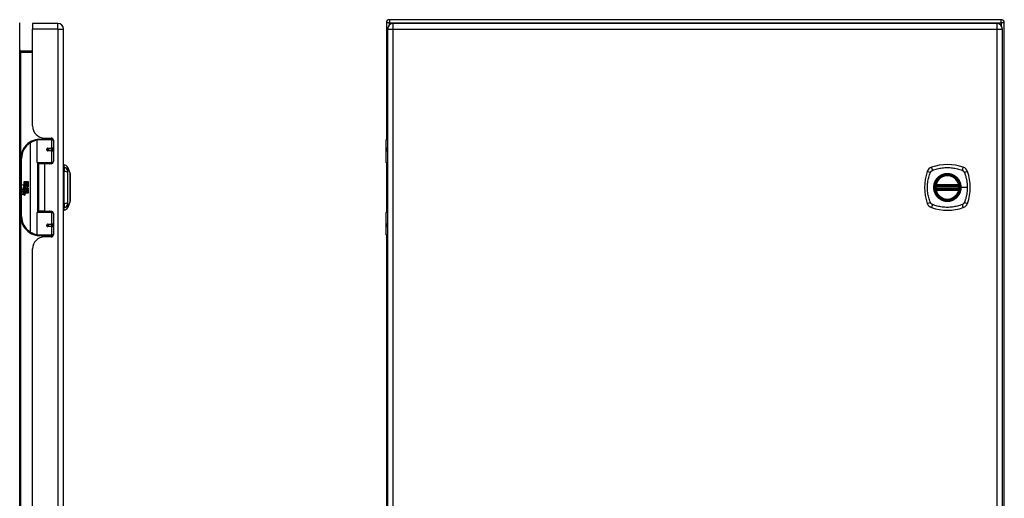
# Model space of a CAD drawing. Header units: inches. Extents: x 10.5 to 107, y 8.2 to 68.
# Tile 4 of 6: x 40.5 to 66, y 38.1 to 50.5. Entities that reach past the tile are written whole.
import ezdxf

# ---------------------------------------------------------------- set-up
doc = ezdxf.new("R2010")
doc.units = ezdxf.units.IN
doc.header["$MEASUREMENT"] = 0
doc.layers.add('Visible Edges(ANSI)', color=7, linetype='Continuous', lineweight=25)
doc.layers.add('Visible Tangent Edges(ANSI)', color=7, linetype='Continuous', lineweight=25)

msp = doc.modelspace()

# ---------------------------------------------------------------- linework, layer by layer
at = {"layer": 'Visible Edges(ANSI)'}
for p, q in [((65.904, 50.505), (50.072, 50.505)), ((40.495, 26.589), (40.495, 50.421)), ((40.829, 50.407), (40.829, 50.261)), ((41.483, 50.407), (40.829, 50.407)), ((40.829, 47.75), (40.829, 50.261)), ((41.629, 26.75), (41.629, 50.261)), ((49.988, 50.421), (49.988, 47.397)), ((50.02, 50.261), (50.02, 26.75)), ((65.792, 50.407), (50.166, 50.407)), ((65.938, 26.75), (65.938, 50.261)), ((65.988, 26.589), (65.988, 50.421)), ((40.829, 49.692), (40.526, 49.692)), ((41.074, 47.445), (41.074, 47.407)), ((41.141, 47.438), (41.307, 47.438)), ((41.2, 47.438), (41.2, 47.407)), ((40.95, 46.802), (40.95, 47.387)), ((40.969, 47.407), (41.299, 47.407)), ((41.358, 47.407), (41.299, 47.407)), ((41.358, 47.407), (41.359, 47.407)), ((41.366, 47.378), (41.366, 46.831)), ((49.985, 46.802), (49.985, 47.387)), ((50.005, 47.407), (50.02, 47.407)), ((41.217, 47.162), (41.217, 47.16)), ((41.222, 47.16), (41.217, 47.16)), ((41.309, 47.162), (41.222, 47.162)), ((41.222, 47.119), (41.309, 47.119)), ((41.224, 47.16), (41.224, 47.162)), ((41.225, 47.121), (41.225, 47.119)), ((41.309, 47.162), (41.366, 47.162)), ((41.366, 47.119), (41.309, 47.119)), ((50.02, 47.162), (50.017, 47.162)), ((50.017, 47.119), (50.02, 47.119)), ((40.525, 46.907), (40.525, 45.407)), ((41.303, 46.786), (40.966, 46.786)), ((41.137, 46.772), (40.984, 46.772)), ((40.984, 46.772), (40.984, 45.541)), ((41.042, 46.786), (41.042, 46.772)), ((41.307, 46.772), (41.137, 46.772)), ((41.233, 46.786), (41.233, 46.772)), ((41.303, 46.786), (41.346, 46.786)), ((41.645, 46.679), (41.645, 46.747)), ((41.645, 46.679), (41.645, 46.568)), ((41.737, 46.673), (41.8, 46.513)), ((49.988, 46.793), (49.988, 45.52)), ((50.02, 46.786), (50.001, 46.786)), ((41.645, 45.745), (41.645, 46.568)), ((40.565, 46.234), (40.613, 46.21)), ((40.611, 46.191), (40.565, 46.234)), ((40.597, 46.189), (40.611, 46.191)), ((40.641, 46.157), (40.597, 46.189)), ((40.603, 46.11), (40.603, 46.147)), ((40.612, 46.145), (40.612, 46.121)), ((40.613, 46.307), (40.645, 46.307)), ((40.613, 46.21), (40.613, 46.307)), ((40.616, 46.208), (40.645, 46.193)), ((40.645, 46.208), (40.616, 46.208)), ((40.629, 46.15), (40.641, 46.157)), ((40.645, 46.193), (40.635, 46.191)), ((40.635, 46.191), (40.663, 46.171)), ((40.645, 46.307), (40.645, 46.208)), ((40.649, 46.307), (40.681, 46.307)), ((40.649, 46.208), (40.649, 46.307)), ((40.681, 46.208), (40.649, 46.208)), ((40.663, 46.171), (40.717, 46.208)), ((40.681, 46.307), (40.681, 46.208)), ((40.686, 46.208), (40.686, 46.307)), ((40.686, 46.307), (40.718, 46.307)), ((40.717, 46.208), (40.686, 46.208)), ((40.718, 46.173), (40.692, 46.155)), ((40.692, 46.155), (40.718, 46.141)), ((40.718, 46.307), (40.718, 46.173)), ((64.217, 46.196), (64.811, 46.196)), ((64.221, 46.216), (64.807, 46.216)), ((40.579, 46.111), (40.607, 46.087)), ((40.579, 46.095), (40.579, 46.111)), ((40.599, 46.082), (40.579, 46.095)), ((40.579, 46.072), (40.599, 46.079)), ((40.579, 46.055), (40.579, 46.072)), ((40.607, 46.069), (40.579, 46.055)), ((40.579, 46.049), (40.634, 46.039)), ((40.579, 46.035), (40.579, 46.049)), ((40.602, 46.031), (40.579, 46.035)), ((40.579, 46.015), (40.614, 46.009)), ((40.579, 46.001), (40.579, 46.015)), ((40.602, 45.997), (40.579, 46.001)), ((40.579, 45.981), (40.614, 45.975)), ((40.579, 45.968), (40.579, 45.981)), ((40.614, 45.961), (40.579, 45.968)), ((40.591, 46.117), (40.582, 46.117)), ((40.599, 46.079), (40.599, 46.082)), ((40.607, 46.087), (40.634, 46.1)), ((40.634, 46.045), (40.607, 46.069)), ((40.634, 46.084), (40.616, 46.076)), ((40.616, 46.076), (40.616, 46.074)), ((40.616, 46.074), (40.634, 46.061)), ((40.619, 46.074), (40.637, 46.082)), ((40.718, 46.074), (40.619, 46.074)), ((40.624, 46.028), (40.624, 46.025)), ((40.634, 46.028), (40.624, 46.028)), ((40.626, 46.07), (40.718, 46.07)), ((40.637, 46.063), (40.626, 46.07)), ((40.631, 46.024), (40.637, 46.024)), ((40.634, 46.1), (40.634, 46.084)), ((40.634, 46.061), (40.634, 46.045)), ((40.634, 46.039), (40.634, 46.028)), ((40.637, 46.104), (40.716, 46.104)), ((40.637, 46.082), (40.637, 46.104)), ((40.637, 46.04), (40.637, 46.063)), ((40.718, 46.04), (40.637, 46.04)), ((40.637, 46.036), (40.718, 46.036)), ((40.637, 46.024), (40.637, 46.036)), ((40.667, 46.141), (40.638, 46.12)), ((40.718, 46.007), (40.638, 46.007)), ((40.716, 46.104), (40.667, 46.141)), ((40.718, 46.141), (40.718, 46.074)), ((40.718, 46.07), (40.718, 46.04)), ((40.718, 46.036), (40.718, 46.007)), ((64.811, 46.117), (64.217, 46.117)), ((64.807, 46.097), (64.221, 46.097)), ((41.645, 45.745), (41.645, 45.634)), ((41.645, 45.566), (41.645, 45.634)), ((41.8, 45.8), (41.737, 45.64)), ((40.95, 44.926), (40.95, 45.511)), ((40.966, 45.527), (41.303, 45.527)), ((41.137, 45.541), (40.984, 45.541)), ((41.042, 45.527), (41.042, 45.541)), ((41.137, 45.541), (41.307, 45.541)), ((41.233, 45.527), (41.233, 45.541)), ((41.346, 45.527), (41.303, 45.527)), ((41.366, 45.482), (41.366, 44.935)), ((49.985, 44.926), (49.985, 45.511)), ((50.001, 45.527), (50.02, 45.527)), ((41.217, 45.151), (41.217, 45.153)), ((41.217, 45.153), (41.222, 45.153)), ((41.309, 45.194), (41.222, 45.194)), ((41.222, 45.151), (41.309, 45.151)), ((41.224, 45.153), (41.224, 45.151)), ((41.225, 45.192), (41.225, 45.194)), ((41.309, 45.194), (41.366, 45.194)), ((41.366, 45.151), (41.309, 45.151)), ((50.02, 45.194), (50.017, 45.194)), ((50.017, 45.151), (50.02, 45.151)), ((41.299, 44.907), (40.969, 44.907)), ((41.074, 44.868), (41.074, 44.907)), ((41.307, 44.876), (41.141, 44.876)), ((41.2, 44.876), (41.2, 44.907)), ((41.299, 44.907), (41.358, 44.907)), ((41.359, 44.907), (41.358, 44.907)), ((49.988, 44.916), (49.988, 32.094)), ((50.02, 44.907), (50.005, 44.907)), ((40.829, 32.447), (40.829, 44.564))]:
    msp.add_line(p, q, dxfattribs=at)
at = {"layer": 'Visible Edges(ANSI)', "flags": 128}
for points in [[(40.957, 47.402), (40.957, 47.402), (40.956, 47.402), (40.956, 47.402), (40.956, 47.402), (40.956, 47.402), (40.955, 47.402), (40.955, 47.402), (40.955, 47.402), (40.955, 47.402), (40.954, 47.402), (40.954, 47.402), (40.954, 47.401), (40.954, 47.401), (40.953, 47.401), (40.953, 47.401), (40.953, 47.401), (40.953, 47.401), (40.952, 47.401), (40.952, 47.401), (40.952, 47.401), (40.952, 47.401), (40.951, 47.401), (40.951, 47.401), (40.951, 47.401)], [(41.222, 47.119), (41.219, 47.119), (41.217, 47.12), (41.214, 47.121), (41.212, 47.122), (41.209, 47.123), (41.207, 47.125), (41.205, 47.127), (41.203, 47.13), (41.202, 47.132), (41.201, 47.135), (41.201, 47.138), (41.2, 47.141), (41.201, 47.144), (41.201, 47.147), (41.202, 47.149), (41.203, 47.152), (41.205, 47.154), (41.207, 47.156), (41.209, 47.158), (41.212, 47.16), (41.214, 47.161), (41.217, 47.162), (41.219, 47.162), (41.222, 47.162)], [(41.269, 46.772), (41.272, 46.773), (41.275, 46.774), (41.278, 46.775), (41.281, 46.776), (41.284, 46.777), (41.287, 46.778), (41.29, 46.779), (41.293, 46.78), (41.296, 46.781), (41.3, 46.782), (41.303, 46.782), (41.306, 46.783), (41.309, 46.783), (41.312, 46.784), (41.315, 46.784), (41.318, 46.785), (41.321, 46.785), (41.324, 46.786), (41.327, 46.786), (41.331, 46.786), (41.334, 46.786), (41.337, 46.786), (41.34, 46.786), (41.343, 46.786)], [(41.8, 45.801), (41.8, 45.802), (41.8, 45.803), (41.8, 45.805), (41.8, 45.808), (41.8, 45.812), (41.8, 45.817), (41.8, 45.822), (41.8, 45.828), (41.8, 45.836), (41.8, 45.843), (41.8, 45.852), (41.8, 45.861), (41.8, 45.871), (41.8, 45.882), (41.8, 45.893), (41.8, 45.905), (41.8, 45.918), (41.8, 45.931), (41.8, 45.945), (41.8, 45.959), (41.8, 45.974), (41.8, 45.989), (41.8, 46.004), (41.8, 46.02), (41.8, 46.037), (41.8, 46.053), (41.8, 46.07), (41.8, 46.087), (41.8, 46.104), (41.8, 46.122), (41.8, 46.139), (41.8, 46.156), (41.8, 46.174), (41.8, 46.191), (41.8, 46.209), (41.8, 46.226), (41.8, 46.243), (41.8, 46.26), (41.8, 46.276), (41.8, 46.293), (41.8, 46.309), (41.8, 46.324), (41.8, 46.339), (41.8, 46.354), (41.8, 46.368), (41.8, 46.382), (41.8, 46.395), (41.8, 46.408), (41.8, 46.42), (41.8, 46.431), (41.8, 46.442), (41.8, 46.452), (41.8, 46.461), (41.8, 46.47), (41.8, 46.478), (41.8, 46.485), (41.8, 46.491), (41.8, 46.496), (41.8, 46.501), (41.8, 46.505), (41.8, 46.508), (41.8, 46.51), (41.8, 46.511), (41.8, 46.512)], [(64.205, 46.21), (64.205, 46.21), (64.205, 46.21), (64.205, 46.209), (64.205, 46.209), (64.205, 46.208), (64.205, 46.208), (64.205, 46.207), (64.205, 46.206), (64.205, 46.206), (64.205, 46.205), (64.204, 46.204), (64.204, 46.203), (64.204, 46.201), (64.204, 46.2), (64.204, 46.199), (64.204, 46.197), (64.203, 46.196), (64.203, 46.195), (64.203, 46.193), (64.203, 46.192), (64.203, 46.19), (64.203, 46.188), (64.202, 46.187), (64.202, 46.185)], [(64.826, 46.185), (64.825, 46.187), (64.825, 46.188), (64.825, 46.19), (64.825, 46.192), (64.825, 46.193), (64.825, 46.195), (64.824, 46.196), (64.824, 46.197), (64.824, 46.199), (64.824, 46.2), (64.824, 46.201), (64.823, 46.203), (64.823, 46.204), (64.823, 46.205), (64.823, 46.206), (64.823, 46.206), (64.823, 46.207), (64.823, 46.208), (64.823, 46.208), (64.822, 46.209), (64.822, 46.209), (64.822, 46.21), (64.822, 46.21), (64.822, 46.21)], [(64.202, 46.128), (64.202, 46.126), (64.203, 46.125), (64.203, 46.123), (64.203, 46.122), (64.203, 46.12), (64.203, 46.119), (64.203, 46.117), (64.204, 46.116), (64.204, 46.114), (64.204, 46.113), (64.204, 46.112), (64.204, 46.111), (64.204, 46.109), (64.205, 46.108), (64.205, 46.108), (64.205, 46.107), (64.205, 46.106), (64.205, 46.105), (64.205, 46.105), (64.205, 46.104), (64.205, 46.104), (64.205, 46.104), (64.205, 46.103), (64.205, 46.103)], [(64.822, 46.103), (64.822, 46.103), (64.822, 46.104), (64.822, 46.104), (64.822, 46.104), (64.823, 46.105), (64.823, 46.105), (64.823, 46.106), (64.823, 46.107), (64.823, 46.108), (64.823, 46.108), (64.823, 46.109), (64.823, 46.111), (64.824, 46.112), (64.824, 46.113), (64.824, 46.114), (64.824, 46.116), (64.824, 46.117), (64.825, 46.119), (64.825, 46.12), (64.825, 46.122), (64.825, 46.123), (64.825, 46.125), (64.825, 46.126), (64.826, 46.128)], [(41.343, 45.527), (41.34, 45.527), (41.337, 45.527), (41.334, 45.527), (41.331, 45.527), (41.327, 45.527), (41.324, 45.527), (41.321, 45.528), (41.318, 45.528), (41.315, 45.529), (41.312, 45.529), (41.309, 45.53), (41.306, 45.53), (41.303, 45.531), (41.3, 45.531), (41.296, 45.532), (41.293, 45.533), (41.29, 45.534), (41.287, 45.535), (41.284, 45.536), (41.281, 45.537), (41.278, 45.538), (41.275, 45.539), (41.272, 45.54), (41.269, 45.541)], [(41.222, 45.151), (41.219, 45.151), (41.217, 45.151), (41.214, 45.152), (41.212, 45.153), (41.209, 45.155), (41.207, 45.157), (41.205, 45.159), (41.203, 45.161), (41.202, 45.164), (41.201, 45.166), (41.201, 45.169), (41.2, 45.172), (41.201, 45.175), (41.201, 45.178), (41.202, 45.181), (41.203, 45.184), (41.205, 45.186), (41.207, 45.188), (41.209, 45.19), (41.212, 45.191), (41.214, 45.192), (41.217, 45.193), (41.219, 45.194), (41.222, 45.194)], [(40.951, 44.912), (40.951, 44.912), (40.951, 44.912), (40.952, 44.912), (40.952, 44.912), (40.952, 44.912), (40.952, 44.912), (40.953, 44.912), (40.953, 44.912), (40.953, 44.912), (40.953, 44.912), (40.954, 44.912), (40.954, 44.912), (40.954, 44.912), (40.954, 44.912), (40.955, 44.911), (40.955, 44.911), (40.955, 44.911), (40.955, 44.911), (40.956, 44.911), (40.956, 44.911), (40.956, 44.911), (40.956, 44.911), (40.957, 44.911), (40.957, 44.911)]]:
    msp.add_lwpolyline(points, dxfattribs=at)
at = {"layer": 'Visible Edges(ANSI)'}
for centre, radius in [((41.222, 47.141), 0.0197), ((64.514, 46.157), 0.32), ((64.514, 46.157), 0.315), ((41.222, 45.172), 0.0197)]:
    msp.add_circle(centre, radius, dxfattribs=at)
for centre, radius, start, end in [((50.072, 50.421), 0.084, 90, 180), ((65.904, 50.421), 0.084, 0, 90), ((41.483, 50.261), 0.146, 0, 90), ((50.166, 50.261), 0.146, 90, 180), ((65.792, 50.261), 0.146, 0, 90), ((40.526, 49.723), 0.031, 180, 270), ((41.141, 47.75), 0.312, 180, 270), ((41.307, 47.378), 0.0591, 0, 90), ((41.025, 46.907), 0.5, 122.2377, 180), ((41.025, 46.907), 0.5, 98.5081, 122.2377), ((40.969, 47.387), 0.0197, 90, 180), ((50.005, 47.387), 0.0197, 90, 180), ((41.222, 47.141), 0.0217, 279.147, 90), ((40.966, 46.802), 0.0157, 180, 270), ((41.307, 46.831), 0.0591, 270, 0), ((41.653, 46.688), 0.0394, 101.537, 126.8699), ((41.627, 46.63), 0.118, 21.2505, 81.3991), ((50.001, 46.802), 0.0157, 180, 270), ((64.159, 46.511), 0.177, 108.7722, 161.2278), ((64.514, 45.468), 1.28, 71.2278, 108.7722), ((64.869, 46.511), 0.177, 18.7722, 71.2278), ((41.795, 46.512), 0.00492, 0.2088, 21.2505), ((65.203, 46.157), 1.28, 161.2278, 198.7722), ((64.514, 46.157), 0.313, 13.6344, 166.3656), ((63.825, 46.157), 1.28, 341.2278, 18.7722), ((40.64, 46.135), 0.0607, 171.5605, 197.3343), ((40.6, 46.141), 0.0197, 86.5646, 171.5605), ((40.6, 46.137), 0.0096, 73.5261, 154.6784), ((40.598, 46.121), 0.0398, 44.1684, 86.5646), ((40.61, 46.128), 0.0168, 19.3797, 82.9975), ((40.605, 46.128), 0.0299, 350.4085, 44.1684), ((40.605, 46.128), 0.033, 347.079, 43.1785), ((64.514, 46.157), 0.313, 174.7499, 185.2501), ((64.514, 46.157), 0.313, 166.3656, 170.216), ((64.217, 46.208), 0.0118, 170.216, 270), ((64.221, 46.228), 0.0118, 166.3656, 270), ((64.807, 46.228), 0.0118, 270, 13.6344), ((64.811, 46.208), 0.0118, 270, 9.784), ((64.514, 46.157), 0.313, 9.784, 13.6344), ((64.514, 46.157), 0.313, 354.7499, 5.2501), ((40.619, 46.128), 0.0307, 154.6784, 202.5609), ((40.594, 45.986), 0.0465, 57.5992, 80), ((40.594, 45.952), 0.0465, 58.5584, 80.8257), ((40.614, 46.136), 0.0282, 246.1555, 293.8445), ((40.617, 46.13), 0.00955, 241.4547, 321.1652), ((40.616, 46.021), 0.0123, 260, 293.5571), ((40.616, 45.987), 0.0123, 259.9922, 293.5487), ((40.619, 45.989), 0.0288, 259, 288.4748), ((40.612, 46.014), 0.0126, 6.03, 57.5992), ((40.612, 45.981), 0.0126, 6.1027, 57.6083), ((40.619, 46.015), 0.006, 293.5571, 6.03), ((40.619, 45.981), 0.006, 293.5487, 6.1027), ((40.62, 46.023), 0.0288, 273.6169, 286.9928), ((40.611, 45.972), 0.0246, 359.6788, 63.9508), ((40.616, 46.13), 0.0109, 321.1652, 19.3797), ((40.611, 46.005), 0.024, 359.4776, 57.4114), ((40.62, 46.124), 0.0152, 293.8445, 355.0802), ((40.625, 46.005), 0.0101, 286.9928, 359.4776), ((40.625, 45.972), 0.0105, 288.4748, 359.6788), ((40.614, 46.007), 0.024, 358.7952, 46.5849), ((64.217, 46.105), 0.0118, 90, 189.784), ((64.514, 46.157), 0.313, 189.784, 193.6344), ((64.221, 46.086), 0.0118, 90, 193.6344), ((64.514, 46.157), 0.313, 193.6344, 346.3656), ((64.807, 46.086), 0.0118, 346.3656, 90), ((64.811, 46.105), 0.0118, 350.216, 90), ((64.514, 46.157), 0.313, 346.3656, 350.216), ((41.627, 45.683), 0.118, 278.6009, 338.7495), ((41.795, 45.801), 0.00492, 338.7495, 359.7912), ((64.159, 45.802), 0.177, 198.7722, 251.2278), ((64.514, 46.846), 1.28, 251.2278, 288.7722), ((64.869, 45.802), 0.177, 288.7722, 341.2278), ((41.025, 45.407), 0.5, 180, 237.7623), ((40.966, 45.511), 0.0157, 90, 180), ((41.307, 45.482), 0.0591, 0, 90), ((41.653, 45.625), 0.0394, 233.1301, 258.463), ((50.001, 45.511), 0.0157, 90, 180), ((41.222, 45.172), 0.0217, 270, 80.853), ((41.025, 45.407), 0.5, 237.7623, 261.4919), ((41.141, 44.564), 0.312, 90, 180), ((40.969, 44.926), 0.0197, 180, 270), ((41.307, 44.935), 0.0591, 270, 0), ((50.005, 44.926), 0.0197, 180, 270)]:
    msp.add_arc(centre, radius, start, end, dxfattribs=at)
at = {"layer": 'Visible Tangent Edges(ANSI)'}
for p, q in [((50.072, 50.505), (50.072, 50.421)), ((65.904, 50.421), (65.904, 50.505)), ((41.483, 50.261), (40.829, 50.261)), ((41.483, 50.261), (41.483, 50.407)), ((41.483, 50.261), (41.483, 26.75)), ((41.483, 50.261), (41.629, 50.261)), ((50.072, 50.421), (49.988, 50.421)), ((50.02, 50.261), (50.166, 50.261)), ((50.072, 50.421), (65.904, 50.421)), ((50.072, 50.373), (50.072, 50.421)), ((50.166, 50.261), (50.166, 50.407)), ((50.166, 50.261), (65.792, 50.261)), ((50.166, 26.75), (50.166, 50.261)), ((65.792, 50.407), (65.792, 50.261)), ((65.792, 50.261), (65.938, 50.261)), ((65.792, 50.261), (65.792, 26.75)), ((65.904, 50.421), (65.904, 50.354)), ((65.988, 50.421), (65.904, 50.421)), ((40.526, 49.692), (40.526, 49.661)), ((40.526, 49.661), (40.829, 49.661)), ((40.526, 46.938), (40.526, 49.661)), ((41.342, 47.426), (41.342, 47.407)), ((40.758, 47.329), (40.769, 47.313)), ((40.769, 47.313), (40.769, 45)), ((40.769, 47.313), (40.772, 47.313)), ((40.772, 45), (40.772, 47.313)), ((41.318, 47.387), (40.95, 47.387)), ((41.227, 47.172), (41.318, 47.172)), ((41.318, 47.387), (41.366, 47.387)), ((41.318, 47.387), (41.318, 47.172)), ((41.366, 47.172), (41.318, 47.172)), ((50.02, 47.387), (49.985, 47.387)), ((50.008, 47.172), (50.02, 47.172)), ((41.318, 47.109), (41.227, 47.109)), ((41.318, 47.109), (41.318, 46.802)), ((41.318, 47.109), (41.366, 47.109)), ((50.02, 47.109), (50.008, 47.109)), ((40.525, 46.907), (40.544, 46.907)), ((40.544, 45.407), (40.544, 46.907)), ((40.95, 46.802), (41.318, 46.802)), ((40.957, 46.789), (40.957, 45.524)), ((41.137, 46.772), (41.137, 45.541)), ((41.359, 46.802), (41.318, 46.802)), ((41.342, 46.786), (41.342, 46.783)), ((49.985, 46.802), (50.02, 46.802)), ((64.202, 46.185), (64.214, 46.184)), ((64.211, 46.209), (64.205, 46.21)), ((64.21, 46.23), (64.221, 46.228)), ((64.214, 46.184), (64.814, 46.184)), ((64.217, 46.196), (64.217, 46.206)), ((64.221, 46.216), (64.221, 46.228)), ((64.807, 46.228), (64.221, 46.228)), ((64.221, 46.206), (64.221, 46.216)), ((64.221, 46.206), (64.807, 46.206)), ((64.807, 46.228), (64.818, 46.23)), ((64.807, 46.228), (64.807, 46.216)), ((64.807, 46.216), (64.807, 46.206)), ((64.811, 46.206), (64.811, 46.196)), ((64.814, 46.184), (64.826, 46.185)), ((64.822, 46.21), (64.816, 46.209)), ((64.866, 46.157), (64.871, 46.157)), ((65.03, 46.157), (64.871, 46.157)), ((64.202, 46.128), (64.214, 46.129)), ((64.205, 46.103), (64.211, 46.104)), ((64.221, 46.086), (64.21, 46.083)), ((64.814, 46.129), (64.214, 46.129)), ((64.217, 46.107), (64.217, 46.117)), ((64.221, 46.097), (64.221, 46.107)), ((64.807, 46.107), (64.221, 46.107)), ((64.221, 46.086), (64.221, 46.097)), ((64.221, 46.086), (64.807, 46.086)), ((64.807, 46.107), (64.807, 46.097)), ((64.807, 46.097), (64.807, 46.086)), ((64.818, 46.083), (64.807, 46.086)), ((64.811, 46.117), (64.811, 46.107)), ((64.814, 46.129), (64.826, 46.128)), ((64.816, 46.104), (64.822, 46.103)), ((40.544, 45.407), (40.525, 45.407)), ((41.318, 45.511), (40.95, 45.511)), ((41.318, 45.511), (41.359, 45.511)), ((41.318, 45.511), (41.318, 45.204)), ((41.342, 45.53), (41.342, 45.527)), ((50.02, 45.511), (49.985, 45.511)), ((40.526, 31.635), (40.526, 45.375)), ((41.227, 45.204), (41.318, 45.204)), ((41.318, 45.141), (41.227, 45.141)), ((41.366, 45.204), (41.318, 45.204)), ((41.318, 45.141), (41.318, 44.926)), ((41.318, 45.141), (41.366, 45.141)), ((50.008, 45.204), (50.02, 45.204)), ((50.02, 45.141), (50.008, 45.141)), ((40.769, 45), (40.758, 44.984)), ((40.772, 45), (40.769, 45)), ((40.95, 44.926), (41.318, 44.926)), ((41.366, 44.926), (41.318, 44.926)), ((41.342, 44.907), (41.342, 44.887)), ((49.985, 44.926), (50.02, 44.926))]:
    msp.add_line(p, q, dxfattribs=at)
at = {"layer": 'Visible Tangent Edges(ANSI)', "flags": 128}
for points in [[(41.227, 47.172), (41.223, 47.172), (41.219, 47.171), (41.215, 47.17), (41.211, 47.168), (41.207, 47.166), (41.204, 47.164), (41.201, 47.161), (41.198, 47.157), (41.196, 47.153), (41.195, 47.149), (41.194, 47.145), (41.193, 47.141), (41.194, 47.136), (41.195, 47.132), (41.196, 47.128), (41.198, 47.124), (41.201, 47.121), (41.204, 47.118), (41.207, 47.115), (41.211, 47.113), (41.215, 47.111), (41.219, 47.11), (41.223, 47.11), (41.227, 47.109)], [(50.008, 47.172), (50.006, 47.172), (50.004, 47.171), (50.002, 47.17), (50, 47.168), (49.999, 47.166), (49.998, 47.164), (49.996, 47.161), (49.996, 47.157), (49.995, 47.153), (49.994, 47.149), (49.994, 47.145), (49.994, 47.141), (49.994, 47.136), (49.994, 47.132), (49.995, 47.128), (49.996, 47.124), (49.996, 47.121), (49.998, 47.118), (49.999, 47.115), (50, 47.113), (50.002, 47.111), (50.004, 47.11), (50.006, 47.11), (50.008, 47.109)], [(50.017, 47.119), (50.015, 47.119), (50.013, 47.12), (50.011, 47.121), (50.009, 47.122), (50.008, 47.123), (50.007, 47.125), (50.006, 47.127), (50.005, 47.13), (50.004, 47.132), (50.004, 47.135), (50.003, 47.138), (50.003, 47.141), (50.003, 47.144), (50.004, 47.147), (50.004, 47.149), (50.005, 47.152), (50.006, 47.154), (50.007, 47.156), (50.008, 47.158), (50.009, 47.16), (50.011, 47.161), (50.013, 47.162), (50.015, 47.162), (50.017, 47.162)], [(41.343, 46.786), (41.338, 46.786), (41.334, 46.786), (41.329, 46.786), (41.324, 46.786), (41.32, 46.786), (41.315, 46.786), (41.31, 46.785), (41.306, 46.785), (41.301, 46.785), (41.296, 46.784), (41.292, 46.784), (41.287, 46.783), (41.282, 46.783), (41.278, 46.782), (41.273, 46.781), (41.269, 46.78), (41.264, 46.78), (41.26, 46.779), (41.255, 46.778), (41.251, 46.777), (41.246, 46.776), (41.242, 46.775), (41.237, 46.774), (41.233, 46.773)], [(41.739, 46.596), (41.739, 46.605), (41.739, 46.61), (41.739, 46.616), (41.739, 46.621), (41.739, 46.626), (41.739, 46.63), (41.738, 46.635), (41.738, 46.639), (41.738, 46.643), (41.738, 46.647), (41.738, 46.65), (41.738, 46.654), (41.738, 46.657), (41.738, 46.66), (41.738, 46.662), (41.738, 46.664), (41.738, 46.666), (41.738, 46.668), (41.738, 46.67), (41.738, 46.671), (41.737, 46.672), (41.737, 46.673), (41.737, 46.673), (41.737, 46.673)], [(64.125, 46.596), (64.159, 46.61), (64.19, 46.621), (64.221, 46.63), (64.253, 46.639), (64.285, 46.647), (64.317, 46.654), (64.349, 46.66), (64.382, 46.664), (64.415, 46.668), (64.448, 46.671), (64.481, 46.673), (64.514, 46.673), (64.547, 46.673), (64.58, 46.671), (64.613, 46.668), (64.645, 46.664), (64.678, 46.66), (64.71, 46.654), (64.743, 46.647), (64.775, 46.639), (64.806, 46.63), (64.838, 46.621), (64.869, 46.61), (64.902, 46.596)], [(41.739, 45.768), (41.739, 45.802), (41.739, 45.833), (41.739, 45.864), (41.738, 45.896), (41.738, 45.927), (41.738, 45.96), (41.738, 45.992), (41.738, 46.025), (41.738, 46.057), (41.738, 46.09), (41.737, 46.123), (41.737, 46.156), (41.737, 46.189), (41.738, 46.222), (41.738, 46.255), (41.738, 46.288), (41.738, 46.321), (41.738, 46.353), (41.738, 46.385), (41.738, 46.417), (41.739, 46.449), (41.739, 46.481), (41.739, 46.512), (41.739, 46.545)], [(41.739, 46.545), (41.739, 46.548), (41.739, 46.551), (41.739, 46.553), (41.739, 46.556), (41.739, 46.559), (41.739, 46.561), (41.739, 46.564), (41.739, 46.566), (41.739, 46.568), (41.739, 46.571), (41.739, 46.573), (41.739, 46.575), (41.739, 46.577), (41.739, 46.58), (41.739, 46.582), (41.739, 46.583), (41.739, 46.585), (41.739, 46.587), (41.739, 46.589), (41.739, 46.591), (41.739, 46.592), (41.739, 46.594), (41.739, 46.595), (41.739, 46.596)], [(41.8, 46.513), (41.8, 46.513), (41.8, 46.513), (41.8, 46.512), (41.8, 46.511), (41.8, 46.51), (41.8, 46.508), (41.8, 46.506), (41.8, 46.504), (41.8, 46.501), (41.8, 46.499), (41.8, 46.495), (41.8, 46.492), (41.8, 46.488), (41.8, 46.485), (41.8, 46.48), (41.8, 46.476), (41.8, 46.471), (41.8, 46.466), (41.8, 46.461), (41.8, 46.455), (41.8, 46.45), (41.8, 46.444), (41.8, 46.438), (41.8, 46.431)], [(41.8, 46.431), (41.8, 46.429), (41.8, 46.428), (41.8, 46.426), (41.8, 46.424), (41.8, 46.422), (41.8, 46.42), (41.8, 46.418), (41.8, 46.416), (41.8, 46.415), (41.8, 46.413), (41.8, 46.411), (41.8, 46.409), (41.8, 46.407), (41.8, 46.405), (41.8, 46.403), (41.8, 46.401), (41.8, 46.399), (41.8, 46.397), (41.8, 46.395), (41.8, 46.393), (41.8, 46.39), (41.8, 46.388), (41.8, 46.386), (41.8, 46.384)], [(64.074, 45.768), (64.06, 45.802), (64.05, 45.833), (64.04, 45.864), (64.031, 45.896), (64.024, 45.927), (64.017, 45.96), (64.011, 45.992), (64.006, 46.025), (64.002, 46.057), (63.999, 46.09), (63.998, 46.123), (63.997, 46.156), (63.998, 46.189), (63.999, 46.222), (64.002, 46.255), (64.006, 46.288), (64.011, 46.321), (64.017, 46.353), (64.023, 46.385), (64.031, 46.417), (64.04, 46.449), (64.05, 46.481), (64.06, 46.512), (64.074, 46.545)], [(64.074, 46.545), (64.075, 46.548), (64.077, 46.551), (64.078, 46.553), (64.08, 46.556), (64.082, 46.559), (64.083, 46.561), (64.085, 46.564), (64.087, 46.566), (64.089, 46.568), (64.091, 46.571), (64.093, 46.573), (64.095, 46.575), (64.097, 46.577), (64.1, 46.58), (64.102, 46.582), (64.104, 46.583), (64.107, 46.585), (64.109, 46.587), (64.112, 46.589), (64.114, 46.591), (64.117, 46.592), (64.12, 46.594), (64.123, 46.595), (64.125, 46.596)], [(64.866, 46.157), (64.854, 46.065), (64.819, 45.98), (64.763, 45.907), (64.69, 45.851), (64.605, 45.816), (64.513, 45.804), (64.422, 45.816), (64.337, 45.852), (64.264, 45.908), (64.209, 45.98), (64.174, 46.066), (64.162, 46.157), (64.174, 46.248), (64.209, 46.333), (64.265, 46.406), (64.338, 46.462), (64.423, 46.497), (64.514, 46.509), (64.605, 46.497), (64.69, 46.461), (64.763, 46.406), (64.819, 46.333), (64.854, 46.248), (64.866, 46.157)], [(64.286, 46.431), (64.284, 46.429), (64.282, 46.428), (64.28, 46.426), (64.278, 46.424), (64.276, 46.422), (64.274, 46.42), (64.272, 46.418), (64.27, 46.416), (64.268, 46.415), (64.266, 46.413), (64.264, 46.411), (64.262, 46.409), (64.26, 46.407), (64.258, 46.405), (64.256, 46.403), (64.254, 46.401), (64.252, 46.399), (64.25, 46.397), (64.248, 46.395), (64.246, 46.393), (64.245, 46.39), (64.243, 46.388), (64.241, 46.386), (64.239, 46.384)], [(64.741, 46.431), (64.725, 46.444), (64.708, 46.455), (64.691, 46.466), (64.673, 46.476), (64.654, 46.485), (64.635, 46.492), (64.615, 46.499), (64.596, 46.504), (64.575, 46.508), (64.555, 46.511), (64.534, 46.513), (64.514, 46.513), (64.493, 46.513), (64.473, 46.511), (64.452, 46.508), (64.432, 46.504), (64.412, 46.499), (64.393, 46.492), (64.373, 46.485), (64.355, 46.476), (64.337, 46.466), (64.319, 46.455), (64.302, 46.444), (64.286, 46.431)], [(64.788, 46.384), (64.787, 46.386), (64.785, 46.388), (64.783, 46.39), (64.781, 46.393), (64.779, 46.395), (64.778, 46.397), (64.776, 46.399), (64.774, 46.401), (64.772, 46.403), (64.77, 46.405), (64.768, 46.407), (64.766, 46.409), (64.764, 46.411), (64.762, 46.413), (64.76, 46.415), (64.758, 46.416), (64.756, 46.418), (64.754, 46.42), (64.752, 46.422), (64.75, 46.424), (64.748, 46.426), (64.746, 46.428), (64.744, 46.429), (64.741, 46.431)], [(64.902, 46.596), (64.904, 46.596), (64.905, 46.595), (64.907, 46.594), (64.908, 46.594), (64.909, 46.593), (64.911, 46.592), (64.912, 46.591), (64.913, 46.591), (64.915, 46.59), (64.916, 46.589), (64.917, 46.588), (64.918, 46.587), (64.92, 46.586), (64.921, 46.585), (64.922, 46.584), (64.923, 46.583), (64.925, 46.583), (64.926, 46.582), (64.927, 46.581), (64.928, 46.58), (64.929, 46.578), (64.93, 46.577), (64.932, 46.576), (64.933, 46.575)], [(64.933, 46.575), (64.934, 46.574), (64.935, 46.573), (64.936, 46.572), (64.937, 46.571), (64.938, 46.57), (64.939, 46.568), (64.94, 46.567), (64.941, 46.566), (64.942, 46.565), (64.943, 46.564), (64.944, 46.562), (64.944, 46.561), (64.945, 46.56), (64.946, 46.559), (64.947, 46.557), (64.948, 46.556), (64.949, 46.555), (64.949, 46.553), (64.95, 46.552), (64.951, 46.551), (64.952, 46.549), (64.952, 46.548), (64.953, 46.547), (64.954, 46.545)], [(64.954, 46.545), (64.962, 46.527), (64.968, 46.512), (64.973, 46.496), (64.978, 46.481), (64.983, 46.465), (64.988, 46.449), (64.992, 46.433), (64.996, 46.417), (65.001, 46.401), (65.004, 46.385), (65.008, 46.369), (65.011, 46.353), (65.014, 46.337), (65.017, 46.321), (65.02, 46.304), (65.022, 46.288), (65.024, 46.272), (65.026, 46.255), (65.027, 46.239), (65.028, 46.223), (65.029, 46.206), (65.03, 46.19), (65.03, 46.173), (65.03, 46.157)], [(41.8, 46.384), (41.8, 46.368), (41.8, 46.351), (41.8, 46.334), (41.8, 46.315), (41.8, 46.297), (41.8, 46.277), (41.8, 46.258), (41.8, 46.238), (41.8, 46.218), (41.8, 46.198), (41.8, 46.177), (41.8, 46.156), (41.8, 46.136), (41.8, 46.115), (41.8, 46.095), (41.8, 46.075), (41.8, 46.055), (41.8, 46.035), (41.8, 46.016), (41.8, 45.997), (41.8, 45.979), (41.8, 45.962), (41.8, 45.945), (41.8, 45.929)], [(64.239, 46.384), (64.227, 46.368), (64.215, 46.351), (64.204, 46.334), (64.194, 46.315), (64.186, 46.297), (64.178, 46.277), (64.172, 46.258), (64.166, 46.238), (64.162, 46.218), (64.159, 46.198), (64.158, 46.177), (64.157, 46.156), (64.158, 46.136), (64.159, 46.115), (64.162, 46.095), (64.167, 46.075), (64.172, 46.055), (64.178, 46.035), (64.186, 46.016), (64.195, 45.997), (64.204, 45.979), (64.215, 45.962), (64.227, 45.945), (64.239, 45.929)], [(64.21, 46.23), (64.209, 46.229), (64.209, 46.228), (64.209, 46.227), (64.209, 46.227), (64.209, 46.226), (64.209, 46.225), (64.209, 46.224), (64.209, 46.223), (64.209, 46.222), (64.209, 46.221), (64.209, 46.22), (64.209, 46.219), (64.209, 46.218), (64.209, 46.217), (64.209, 46.216), (64.209, 46.215), (64.209, 46.214), (64.209, 46.214), (64.21, 46.213), (64.21, 46.212), (64.21, 46.211), (64.211, 46.21), (64.211, 46.209), (64.211, 46.209)], [(64.211, 46.209), (64.212, 46.209), (64.212, 46.208), (64.212, 46.208), (64.212, 46.208), (64.212, 46.208), (64.213, 46.208), (64.213, 46.208), (64.213, 46.207), (64.213, 46.207), (64.214, 46.207), (64.214, 46.207), (64.214, 46.207), (64.214, 46.207), (64.214, 46.207), (64.215, 46.207), (64.215, 46.207), (64.215, 46.206), (64.215, 46.206), (64.216, 46.206), (64.216, 46.206), (64.216, 46.206), (64.217, 46.206), (64.217, 46.206), (64.217, 46.206)], [(64.214, 46.184), (64.214, 46.185), (64.214, 46.186), (64.214, 46.186), (64.215, 46.187), (64.215, 46.188), (64.215, 46.189), (64.215, 46.189), (64.215, 46.19), (64.215, 46.191), (64.216, 46.191), (64.216, 46.192), (64.216, 46.192), (64.216, 46.193), (64.216, 46.193), (64.216, 46.194), (64.217, 46.194), (64.217, 46.195), (64.217, 46.195), (64.217, 46.195), (64.217, 46.195), (64.217, 46.196), (64.217, 46.196), (64.217, 46.196), (64.217, 46.196)], [(64.217, 46.206), (64.217, 46.206), (64.217, 46.206), (64.218, 46.206), (64.218, 46.206), (64.218, 46.206), (64.218, 46.206), (64.218, 46.206), (64.218, 46.206), (64.219, 46.206), (64.219, 46.206), (64.219, 46.206), (64.219, 46.206), (64.219, 46.206), (64.219, 46.206), (64.22, 46.206), (64.22, 46.206), (64.22, 46.206), (64.22, 46.206), (64.22, 46.206), (64.221, 46.206), (64.221, 46.206), (64.221, 46.206), (64.221, 46.206), (64.221, 46.206)], [(64.871, 46.157), (64.871, 46.167), (64.87, 46.177), (64.869, 46.187), (64.868, 46.198), (64.867, 46.208), (64.865, 46.218), (64.863, 46.228), (64.861, 46.238), (64.859, 46.248), (64.856, 46.258), (64.853, 46.268), (64.85, 46.278), (64.846, 46.287), (64.842, 46.297), (64.838, 46.306), (64.833, 46.315), (64.829, 46.325), (64.824, 46.334), (64.818, 46.342), (64.813, 46.351), (64.807, 46.36), (64.801, 46.368), (64.795, 46.376), (64.788, 46.384)], [(64.788, 45.929), (64.795, 45.937), (64.801, 45.945), (64.807, 45.954), (64.813, 45.962), (64.818, 45.971), (64.824, 45.98), (64.829, 45.989), (64.833, 45.998), (64.838, 46.007), (64.842, 46.016), (64.846, 46.026), (64.85, 46.036), (64.853, 46.045), (64.856, 46.055), (64.859, 46.065), (64.861, 46.075), (64.863, 46.085), (64.865, 46.095), (64.867, 46.105), (64.868, 46.116), (64.869, 46.126), (64.87, 46.136), (64.871, 46.146), (64.871, 46.157)], [(64.807, 46.206), (64.807, 46.206), (64.807, 46.206), (64.807, 46.206), (64.807, 46.206), (64.807, 46.206), (64.808, 46.206), (64.808, 46.206), (64.808, 46.206), (64.808, 46.206), (64.808, 46.206), (64.808, 46.206), (64.809, 46.206), (64.809, 46.206), (64.809, 46.206), (64.809, 46.206), (64.809, 46.206), (64.809, 46.206), (64.81, 46.206), (64.81, 46.206), (64.81, 46.206), (64.81, 46.206), (64.81, 46.206), (64.811, 46.206), (64.811, 46.206)], [(64.811, 46.206), (64.811, 46.206), (64.811, 46.206), (64.811, 46.206), (64.812, 46.206), (64.812, 46.206), (64.812, 46.206), (64.813, 46.206), (64.813, 46.207), (64.813, 46.207), (64.813, 46.207), (64.814, 46.207), (64.814, 46.207), (64.814, 46.207), (64.814, 46.207), (64.814, 46.207), (64.815, 46.207), (64.815, 46.208), (64.815, 46.208), (64.815, 46.208), (64.816, 46.208), (64.816, 46.208), (64.816, 46.208), (64.816, 46.209), (64.816, 46.209)], [(64.811, 46.196), (64.811, 46.196), (64.811, 46.196), (64.811, 46.196), (64.811, 46.195), (64.811, 46.195), (64.811, 46.195), (64.811, 46.195), (64.811, 46.194), (64.811, 46.194), (64.811, 46.193), (64.812, 46.193), (64.812, 46.192), (64.812, 46.192), (64.812, 46.191), (64.812, 46.191), (64.812, 46.19), (64.813, 46.189), (64.813, 46.189), (64.813, 46.188), (64.813, 46.187), (64.813, 46.186), (64.814, 46.186), (64.814, 46.185), (64.814, 46.184)], [(64.816, 46.209), (64.817, 46.209), (64.817, 46.21), (64.817, 46.211), (64.818, 46.212), (64.818, 46.213), (64.818, 46.214), (64.818, 46.214), (64.819, 46.215), (64.819, 46.216), (64.819, 46.217), (64.819, 46.218), (64.819, 46.219), (64.819, 46.22), (64.819, 46.221), (64.819, 46.222), (64.819, 46.223), (64.819, 46.224), (64.819, 46.225), (64.819, 46.226), (64.819, 46.227), (64.819, 46.227), (64.818, 46.228), (64.818, 46.229), (64.818, 46.23)], [(65.03, 46.157), (65.03, 46.14), (65.03, 46.123), (65.029, 46.107), (65.028, 46.09), (65.027, 46.074), (65.026, 46.058), (65.024, 46.041), (65.022, 46.025), (65.02, 46.008), (65.017, 45.992), (65.014, 45.976), (65.011, 45.96), (65.008, 45.944), (65.004, 45.928), (65.001, 45.912), (64.996, 45.896), (64.992, 45.88), (64.988, 45.864), (64.983, 45.848), (64.978, 45.833), (64.973, 45.817), (64.968, 45.802), (64.962, 45.786), (64.954, 45.768)], [(41.8, 45.929), (41.8, 45.927), (41.8, 45.925), (41.8, 45.923), (41.8, 45.921), (41.8, 45.918), (41.8, 45.916), (41.8, 45.914), (41.8, 45.912), (41.8, 45.91), (41.8, 45.908), (41.8, 45.906), (41.8, 45.904), (41.8, 45.902), (41.8, 45.9), (41.8, 45.899), (41.8, 45.897), (41.8, 45.895), (41.8, 45.893), (41.8, 45.891), (41.8, 45.889), (41.8, 45.887), (41.8, 45.886), (41.8, 45.884), (41.8, 45.882)], [(64.211, 46.104), (64.211, 46.104), (64.211, 46.103), (64.21, 46.102), (64.21, 46.101), (64.21, 46.1), (64.209, 46.1), (64.209, 46.099), (64.209, 46.098), (64.209, 46.097), (64.209, 46.096), (64.209, 46.095), (64.209, 46.094), (64.209, 46.093), (64.209, 46.092), (64.209, 46.091), (64.209, 46.09), (64.209, 46.089), (64.209, 46.088), (64.209, 46.087), (64.209, 46.087), (64.209, 46.086), (64.209, 46.085), (64.209, 46.084), (64.21, 46.083)], [(64.217, 46.107), (64.217, 46.107), (64.217, 46.107), (64.216, 46.107), (64.216, 46.107), (64.216, 46.107), (64.215, 46.107), (64.215, 46.107), (64.215, 46.106), (64.215, 46.106), (64.214, 46.106), (64.214, 46.106), (64.214, 46.106), (64.214, 46.106), (64.214, 46.106), (64.213, 46.106), (64.213, 46.106), (64.213, 46.105), (64.213, 46.105), (64.212, 46.105), (64.212, 46.105), (64.212, 46.105), (64.212, 46.105), (64.212, 46.105), (64.211, 46.104)], [(64.217, 46.117), (64.217, 46.117), (64.217, 46.117), (64.217, 46.117), (64.217, 46.118), (64.217, 46.118), (64.217, 46.118), (64.217, 46.118), (64.217, 46.119), (64.216, 46.119), (64.216, 46.12), (64.216, 46.12), (64.216, 46.121), (64.216, 46.121), (64.216, 46.122), (64.215, 46.122), (64.215, 46.123), (64.215, 46.124), (64.215, 46.124), (64.215, 46.125), (64.215, 46.126), (64.214, 46.127), (64.214, 46.127), (64.214, 46.128), (64.214, 46.129)], [(64.221, 46.107), (64.221, 46.107), (64.221, 46.107), (64.221, 46.107), (64.221, 46.107), (64.22, 46.107), (64.22, 46.107), (64.22, 46.107), (64.22, 46.107), (64.22, 46.107), (64.219, 46.107), (64.219, 46.107), (64.219, 46.107), (64.219, 46.107), (64.219, 46.107), (64.219, 46.107), (64.218, 46.107), (64.218, 46.107), (64.218, 46.107), (64.218, 46.107), (64.218, 46.107), (64.218, 46.107), (64.217, 46.107), (64.217, 46.107), (64.217, 46.107)], [(64.239, 45.929), (64.241, 45.927), (64.243, 45.925), (64.245, 45.923), (64.246, 45.921), (64.248, 45.918), (64.25, 45.916), (64.252, 45.914), (64.254, 45.912), (64.256, 45.91), (64.258, 45.908), (64.26, 45.906), (64.262, 45.904), (64.264, 45.902), (64.266, 45.9), (64.268, 45.899), (64.27, 45.897), (64.272, 45.895), (64.274, 45.893), (64.276, 45.891), (64.278, 45.889), (64.28, 45.887), (64.282, 45.886), (64.284, 45.884), (64.286, 45.882)], [(64.741, 45.882), (64.744, 45.884), (64.746, 45.885), (64.748, 45.887), (64.75, 45.889), (64.752, 45.891), (64.754, 45.893), (64.756, 45.895), (64.758, 45.897), (64.76, 45.899), (64.762, 45.9), (64.764, 45.902), (64.766, 45.904), (64.768, 45.906), (64.77, 45.908), (64.772, 45.91), (64.774, 45.912), (64.776, 45.914), (64.778, 45.916), (64.779, 45.918), (64.781, 45.921), (64.783, 45.923), (64.785, 45.925), (64.787, 45.927), (64.788, 45.929)], [(64.811, 46.107), (64.811, 46.107), (64.81, 46.107), (64.81, 46.107), (64.81, 46.107), (64.81, 46.107), (64.81, 46.107), (64.809, 46.107), (64.809, 46.107), (64.809, 46.107), (64.809, 46.107), (64.809, 46.107), (64.809, 46.107), (64.808, 46.107), (64.808, 46.107), (64.808, 46.107), (64.808, 46.107), (64.808, 46.107), (64.808, 46.107), (64.807, 46.107), (64.807, 46.107), (64.807, 46.107), (64.807, 46.107), (64.807, 46.107), (64.807, 46.107)], [(64.814, 46.129), (64.814, 46.128), (64.814, 46.127), (64.813, 46.127), (64.813, 46.126), (64.813, 46.125), (64.813, 46.124), (64.813, 46.124), (64.812, 46.123), (64.812, 46.122), (64.812, 46.122), (64.812, 46.121), (64.812, 46.121), (64.812, 46.12), (64.811, 46.12), (64.811, 46.119), (64.811, 46.119), (64.811, 46.118), (64.811, 46.118), (64.811, 46.118), (64.811, 46.118), (64.811, 46.117), (64.811, 46.117), (64.811, 46.117), (64.811, 46.117)], [(64.816, 46.104), (64.816, 46.105), (64.816, 46.105), (64.816, 46.105), (64.816, 46.105), (64.815, 46.105), (64.815, 46.105), (64.815, 46.105), (64.815, 46.106), (64.814, 46.106), (64.814, 46.106), (64.814, 46.106), (64.814, 46.106), (64.814, 46.106), (64.813, 46.106), (64.813, 46.106), (64.813, 46.106), (64.813, 46.107), (64.812, 46.107), (64.812, 46.107), (64.812, 46.107), (64.811, 46.107), (64.811, 46.107), (64.811, 46.107), (64.811, 46.107)], [(64.818, 46.083), (64.818, 46.084), (64.818, 46.085), (64.819, 46.086), (64.819, 46.087), (64.819, 46.087), (64.819, 46.088), (64.819, 46.089), (64.819, 46.09), (64.819, 46.091), (64.819, 46.092), (64.819, 46.093), (64.819, 46.094), (64.819, 46.095), (64.819, 46.096), (64.819, 46.097), (64.819, 46.098), (64.818, 46.099), (64.818, 46.1), (64.818, 46.1), (64.818, 46.101), (64.817, 46.102), (64.817, 46.103), (64.817, 46.104), (64.816, 46.104)], [(41.737, 45.64), (41.737, 45.64), (41.737, 45.64), (41.737, 45.641), (41.738, 45.642), (41.738, 45.643), (41.738, 45.645), (41.738, 45.647), (41.738, 45.649), (41.738, 45.651), (41.738, 45.653), (41.738, 45.656), (41.738, 45.659), (41.738, 45.663), (41.738, 45.666), (41.738, 45.67), (41.738, 45.674), (41.738, 45.678), (41.739, 45.683), (41.739, 45.687), (41.739, 45.692), (41.739, 45.697), (41.739, 45.703), (41.739, 45.708), (41.739, 45.717)], [(41.739, 45.717), (41.739, 45.718), (41.739, 45.719), (41.739, 45.721), (41.739, 45.722), (41.739, 45.724), (41.739, 45.726), (41.739, 45.728), (41.739, 45.73), (41.739, 45.731), (41.739, 45.734), (41.739, 45.736), (41.739, 45.738), (41.739, 45.74), (41.739, 45.742), (41.739, 45.745), (41.739, 45.747), (41.739, 45.749), (41.739, 45.752), (41.739, 45.754), (41.739, 45.757), (41.739, 45.76), (41.739, 45.762), (41.739, 45.765), (41.739, 45.768)], [(41.8, 45.882), (41.8, 45.875), (41.8, 45.869), (41.8, 45.863), (41.8, 45.858), (41.8, 45.852), (41.8, 45.847), (41.8, 45.842), (41.8, 45.837), (41.8, 45.833), (41.8, 45.829), (41.8, 45.825), (41.8, 45.821), (41.8, 45.818), (41.8, 45.814), (41.8, 45.812), (41.8, 45.809), (41.8, 45.807), (41.8, 45.805), (41.8, 45.803), (41.8, 45.802), (41.8, 45.801), (41.8, 45.8), (41.8, 45.8), (41.8, 45.8)], [(64.125, 45.717), (64.123, 45.718), (64.12, 45.719), (64.117, 45.721), (64.114, 45.722), (64.112, 45.724), (64.109, 45.726), (64.107, 45.728), (64.104, 45.73), (64.102, 45.731), (64.1, 45.734), (64.097, 45.736), (64.095, 45.738), (64.093, 45.74), (64.091, 45.742), (64.089, 45.745), (64.087, 45.747), (64.085, 45.749), (64.083, 45.752), (64.082, 45.754), (64.08, 45.757), (64.078, 45.76), (64.077, 45.762), (64.075, 45.765), (64.074, 45.768)], [(64.902, 45.717), (64.869, 45.703), (64.838, 45.692), (64.806, 45.683), (64.775, 45.674), (64.743, 45.666), (64.71, 45.659), (64.678, 45.653), (64.645, 45.649), (64.613, 45.645), (64.58, 45.642), (64.547, 45.64), (64.514, 45.64), (64.481, 45.64), (64.448, 45.642), (64.415, 45.645), (64.382, 45.649), (64.349, 45.653), (64.317, 45.659), (64.285, 45.666), (64.253, 45.674), (64.221, 45.683), (64.19, 45.692), (64.159, 45.703), (64.125, 45.717)], [(64.286, 45.882), (64.302, 45.869), (64.319, 45.858), (64.337, 45.847), (64.355, 45.837), (64.374, 45.829), (64.393, 45.821), (64.412, 45.814), (64.432, 45.809), (64.452, 45.805), (64.473, 45.802), (64.493, 45.8), (64.514, 45.8), (64.534, 45.8), (64.555, 45.802), (64.575, 45.805), (64.596, 45.809), (64.615, 45.814), (64.635, 45.821), (64.654, 45.829), (64.673, 45.837), (64.691, 45.847), (64.709, 45.858), (64.725, 45.869), (64.741, 45.882)], [(64.954, 45.768), (64.952, 45.765), (64.951, 45.762), (64.95, 45.76), (64.948, 45.757), (64.946, 45.755), (64.945, 45.752), (64.943, 45.749), (64.941, 45.747), (64.939, 45.745), (64.937, 45.742), (64.935, 45.74), (64.933, 45.738), (64.93, 45.736), (64.928, 45.734), (64.926, 45.732), (64.923, 45.73), (64.921, 45.728), (64.919, 45.726), (64.916, 45.724), (64.913, 45.723), (64.911, 45.721), (64.908, 45.719), (64.905, 45.718), (64.902, 45.717)], [(41.233, 45.54), (41.237, 45.539), (41.242, 45.538), (41.246, 45.537), (41.251, 45.536), (41.255, 45.535), (41.26, 45.534), (41.264, 45.533), (41.269, 45.533), (41.273, 45.532), (41.278, 45.531), (41.282, 45.531), (41.287, 45.53), (41.292, 45.529), (41.296, 45.529), (41.301, 45.528), (41.306, 45.528), (41.31, 45.528), (41.315, 45.527), (41.32, 45.527), (41.324, 45.527), (41.329, 45.527), (41.334, 45.527), (41.338, 45.527), (41.343, 45.527)], [(41.227, 45.204), (41.223, 45.204), (41.219, 45.203), (41.215, 45.202), (41.211, 45.2), (41.207, 45.198), (41.204, 45.195), (41.201, 45.192), (41.198, 45.189), (41.196, 45.185), (41.195, 45.181), (41.194, 45.177), (41.193, 45.172), (41.194, 45.168), (41.195, 45.164), (41.196, 45.16), (41.198, 45.156), (41.201, 45.152), (41.204, 45.149), (41.207, 45.147), (41.211, 45.145), (41.215, 45.143), (41.219, 45.142), (41.223, 45.141), (41.227, 45.141)], [(50.008, 45.204), (50.006, 45.204), (50.004, 45.203), (50.002, 45.202), (50, 45.2), (49.999, 45.198), (49.998, 45.195), (49.996, 45.192), (49.996, 45.189), (49.995, 45.185), (49.994, 45.181), (49.994, 45.177), (49.994, 45.172), (49.994, 45.168), (49.994, 45.164), (49.995, 45.16), (49.996, 45.156), (49.996, 45.152), (49.998, 45.149), (49.999, 45.147), (50, 45.145), (50.002, 45.143), (50.004, 45.142), (50.006, 45.141), (50.008, 45.141)], [(50.017, 45.151), (50.015, 45.151), (50.013, 45.151), (50.011, 45.152), (50.009, 45.153), (50.008, 45.155), (50.007, 45.157), (50.006, 45.159), (50.005, 45.161), (50.004, 45.164), (50.004, 45.166), (50.003, 45.169), (50.003, 45.172), (50.003, 45.175), (50.004, 45.178), (50.004, 45.181), (50.005, 45.184), (50.006, 45.186), (50.007, 45.188), (50.008, 45.19), (50.009, 45.191), (50.011, 45.192), (50.013, 45.193), (50.015, 45.194), (50.017, 45.194)]]:
    msp.add_lwpolyline(points, dxfattribs=at)
at = {"layer": 'Visible Tangent Edges(ANSI)'}
for radius in [0.346, 0.342, 0.325, 0.324]:
    msp.add_circle((64.514, 46.157), radius, dxfattribs=at)
for centre, radius, start, end in [((41.025, 46.907), 0.48, 122.2377, 180), ((41.029, 46.907), 0.48, 99.4349, 122.2377), ((64.514, 46.157), 0.301, 13.6344, 166.3656), ((64.514, 46.157), 0.301, 174.7499, 185.2501), ((64.514, 46.157), 0.301, 354.7499, 5.2501), ((64.514, 46.157), 0.301, 193.6344, 346.3656), ((41.025, 45.407), 0.48, 180, 237.7623), ((41.029, 45.407), 0.48, 237.7623, 260.5651)]:
    msp.add_arc(centre, radius, start, end, dxfattribs=at)
for centre, major_axis, ratio, start_param, end_param in [((40.526, 49.723), (0, -0.062), 0.5, 4.712389, 6.283185), ((40.769, 47.313), (-0.0105, 0.0167), 0.161367, 4.610972, 6.283185), ((40.954, 47.382), (-0.0029, 0.0195), 0.187781, 5.698095, 6.283185), ((41.222, 47.172), (0, -0.00984), 0.476565, 0, 1.570796), ((41.299, 47.387), (0, 0.0197), 0.965926, 4.712389, 6.283185), ((41.309, 47.172), (0, -0.00984), 0.965926, 0, 1.570796), ((41.358, 47.387), (0, 0.0197), 0.965926, 6.20384, 6.283185), ((50.017, 47.172), (0, -0.00984), 0.879139, 4.712389, 6.283185), ((41.222, 47.109), (0, 0.00984), 0.476565, 4.712389, 6.283185), ((41.309, 47.109), (0, 0.00984), 0.965926, 4.712389, 6.283185), ((50.017, 47.109), (0, 0.00984), 0.879139, 0, 1.570796), ((41.303, 46.802), (0, -0.0157), 0.965926, 0, 1.570796), ((41.625, 46.569), (0.117, -0.016), 0.948273, 0.391156, 1.528426), ((64.14, 46.569), (-0.037, 0.112), 0.042597, 0.170073, 1.307344), ((64.888, 46.569), (0.037, 0.112), 0.042597, 4.975842, 6.113112), ((41.625, 46.531), (0.118, 0.005), 0.314585, 0.249322, 1.386592), ((64.102, 46.531), (-0.112, 0.037), 0.042597, 4.975842, 6.113112), ((64.926, 46.531), (0.112, 0.037), 0.042597, 0.170073, 1.307344), ((64.206, 46.21), (0.00773, 0.00893), 0.431674, 4.96723, 6.283185), ((64.217, 46.204), (0.0021, 0.0116), 0.025638, 0, 1.426581), ((64.811, 46.204), (-0.0021, 0.0116), 0.025638, 4.856604, 6.283185), ((64.822, 46.21), (-0.00773, 0.00893), 0.431674, 0, 1.315955), ((64.206, 46.103), (0.00773, -0.00893), 0.431674, 0, 1.315955), ((64.217, 46.109), (0.0021, -0.0116), 0.025638, 4.856604, 6.283185), ((64.811, 46.109), (-0.0021, -0.0116), 0.025638, 0, 1.426581), ((64.822, 46.103), (-0.00773, -0.00893), 0.431674, 4.96723, 6.283185), ((41.625, 45.782), (0.118, -0.005), 0.314585, 4.896593, 6.033863), ((41.625, 45.744), (0.117, 0.016), 0.948273, 4.754759, 5.892029), ((64.102, 45.782), (-0.112, -0.037), 0.042597, 0.170073, 1.307344), ((64.14, 45.744), (-0.037, -0.112), 0.042597, 4.975842, 6.113112), ((64.888, 45.744), (0.037, -0.112), 0.042597, 0.170073, 1.307344), ((64.926, 45.782), (0.112, -0.037), 0.042597, 4.975842, 6.113112), ((41.303, 45.511), (0, 0.0157), 0.965926, 4.712389, 6.283185), ((41.222, 45.204), (0, -0.00984), 0.476565, 0, 1.570796), ((41.222, 45.141), (0, 0.00984), 0.476565, 4.712389, 6.283185), ((41.309, 45.204), (0, -0.00984), 0.965926, 0, 1.570796), ((41.309, 45.141), (0, 0.00984), 0.965926, 4.712389, 6.283185), ((50.017, 45.204), (0, -0.00984), 0.879139, 4.712389, 6.283185), ((50.017, 45.141), (0, 0.00984), 0.879139, 0, 1.570796), ((40.769, 45), (-0.0105, -0.0167), 0.161367, 0, 1.672214), ((40.954, 44.932), (-0.0029, -0.0195), 0.187781, 0, 0.58509), ((41.299, 44.926), (0, -0.0197), 0.965926, 0, 1.570796), ((41.358, 44.926), (0, -0.0197), 0.965926, 0, 0.079346)]:
    msp.add_ellipse(centre, major_axis=major_axis, ratio=ratio, start_param=start_param, end_param=end_param, dxfattribs=at)

doc.saveas('drawing.dxf')
